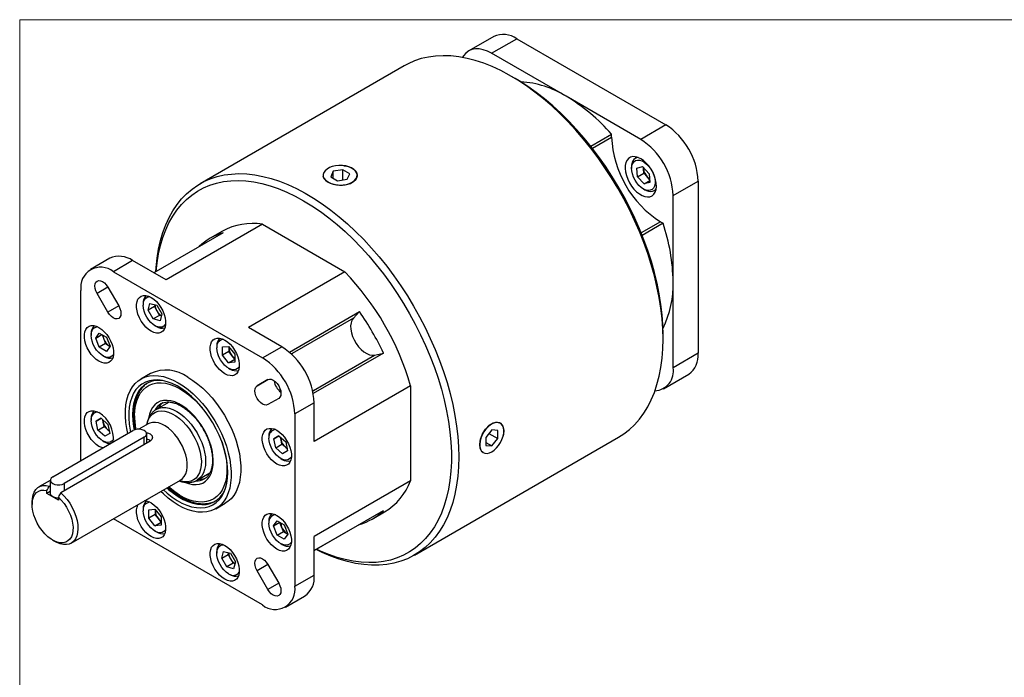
# Model space of a CAD drawing. Header units: millimetres. Extents: x 0 to 432, y 0 to 279.
# Tile 2 of 13: x 0 to 145, y 183 to 279. Entities that reach past the tile are written whole.
import ezdxf

# ---------------------------------------------------------------- set-up
doc = ezdxf.new("R2010")
doc.units = ezdxf.units.MM
doc.linetypes.add('SLD-Solid', pattern=[0])

# ---------------------------------------------------------------- blocks, each defined once
blk = doc.blocks.new('Block2')
at = {"color": 7, "linetype": 'SLD-Solid', "lineweight": 18}
for q in [(431.8, 279.4), (0, 0)]:
    blk.add_line((0, 279.4), q, dxfattribs=at)

msp = doc.modelspace()

# ---------------------------------------------------------------- linework, layer by layer
for p, q in [((69.6667, 276.9329), (65.9848, 274.8074)), ((69.3501, 274.4742), (73.032, 276.5997)), ((73.032, 276.5997), (94.9438, 263.9503)), ((80.306, 268.1495), (69.3501, 274.4742)), ((56.5109, 272.6373), (26.4989, 255.3118)), ((72.802, 270.7646), (72.2633, 271.0757)), ((73.6336, 270.2844), (73.6183, 270.2756)), ((91.2619, 261.8247), (80.306, 268.1495)), ((94.9438, 263.9503), (91.2619, 261.8247)), ((83.9181, 260.8141), (86.9783, 262.5807)), ((84.1502, 260.5184), (86.9783, 262.151)), ((86.9783, 262.151), (86.9783, 262.5807)), ((90.7573, 259.2126), (90.4852, 259.0556)), ((89.9155, 257.7965), (89.9155, 257.5516)), ((90.6922, 257.5916), (91.5363, 257.8158)), ((90.8038, 256.3272), (90.6922, 257.5916)), ((91.5363, 257.8158), (92.492, 256.7757)), ((91.6672, 257.49), (91.6493, 257.6929)), ((44.597, 256.5517), (44.597, 256.5112)), ((46.0764, 257.1409), (45.7028, 256.3361)), ((45.7028, 256.3361), (46.7234, 255.7469)), ((47.4706, 257.3566), (46.0764, 257.1409)), ((46.0764, 256.1204), (46.0764, 257.1409)), ((48.4912, 256.7674), (47.4706, 257.3566)), ((47.4706, 255.8625), (47.4706, 257.3566)), ((48.1176, 255.9625), (48.4912, 256.7674)), ((49.597, 256.5112), (49.597, 256.5517)), ((90.8038, 256.3272), (91.723, 256.8579)), ((91.7595, 255.2871), (90.8038, 256.3272)), ((91.723, 256.8579), (91.6672, 257.49)), ((92.2009, 256.3378), (91.723, 256.8579)), ((92.5657, 255.9407), (92.2009, 256.3378)), ((92.492, 256.7757), (92.6036, 255.5113)), ((46.7234, 255.7469), (48.1176, 255.9625)), ((91.7595, 255.2871), (92.5815, 255.7616)), ((92.6036, 255.5113), (91.7595, 255.2871)), ((96.0214, 253.581), (99.7033, 255.7065)), ((99.7033, 255.7065), (99.7033, 230.4035)), ((91.6476, 254.5511), (91.8597, 254.4286)), ((93.2349, 254.2923), (93.5071, 254.4494)), ((96.0214, 240.9295), (96.0214, 253.581)), ((35.6638, 249.3575), (21.5091, 241.1862)), ((35.6638, 249.3575), (47.7539, 242.3781)), ((94.1625, 249.7076), (91.3342, 248.0748)), ((94.5347, 249.4928), (91.4743, 247.726)), ((94.1625, 249.7076), (94.5347, 249.4928)), ((29.8926, 248.0941), (19.7178, 242.2203)), ((29.8035, 248.343), (28.0075, 247.3061)), ((13.233, 244.3544), (10.3967, 242.7171)), ((16.5982, 244.0212), (13.7619, 242.3838)), ((21.5091, 241.1862), (16.5982, 244.0212)), ((13.7619, 242.3838), (35.6738, 229.7344)), ((47.7539, 242.3781), (33.5992, 234.2068)), ((96.0214, 228.278), (96.0214, 240.9295)), ((9.0024, 214.6488), (9.0024, 239.6353)), ((12.9641, 240.1027), (11.3765, 239.1862)), ((12.964, 236.4366), (11.3765, 239.1862)), ((12.964, 240.1029), (14.5515, 237.3533)), ((14.5516, 237.3531), (12.964, 236.4366)), ((18.1466, 237.6993), (18.1466, 237.4544)), ((18.8695, 236.7246), (19.1399, 237.7343)), ((19.1399, 237.7343), (20.1494, 237.464)), ((19.865, 237.5401), (19.7887, 237.2552)), ((20.1494, 237.464), (20.8885, 236.184)), ((19.7887, 237.2552), (18.8695, 236.7246)), ((19.6086, 235.4446), (18.8695, 236.7246)), ((20.5278, 235.9753), (19.6086, 235.4446)), ((19.7887, 237.2552), (20.1583, 236.6153)), ((20.1583, 236.6153), (20.5278, 235.9753)), ((20.8122, 235.8992), (20.5278, 235.9753)), ((20.8885, 236.184), (20.6181, 235.1744)), ((39.6256, 230.5747), (49.933, 236.525)), ((49.933, 236.525), (49.0339, 235.5612)), ((20.6181, 235.1744), (19.6086, 235.4446)), ((19.8787, 234.4539), (20.0908, 234.3315)), ((49.0339, 235.5612), (40.0536, 230.377)), ((10.4929, 233.2795), (10.4929, 233.0346)), ((11.1802, 232.6377), (11.7027, 233.3813)), ((11.1802, 232.6377), (12.0855, 233.1603)), ((11.7027, 233.3813), (12.7478, 232.7781)), ((12.1075, 233.1477), (12.3608, 232.4949)), ((38.5101, 231.3718), (33.5992, 234.2068)), ((94.5182, 234.0733), (94.5347, 234.0828)), ((94.5335, 232.4984), (94.5335, 233.1205)), ((11.7029, 231.2909), (11.1802, 232.6377)), ((12.6221, 231.8215), (11.7029, 231.2909)), ((12.3608, 232.4949), (12.6221, 231.8215)), ((12.6221, 231.8215), (13.1447, 231.5199)), ((12.7478, 232.7781), (13.2704, 231.4313)), ((13.1447, 231.5199), (13.2583, 231.4626)), ((13.1447, 231.5199), (13.2624, 231.452)), ((12.748, 230.6877), (11.7029, 231.2909)), ((13.2704, 231.4313), (12.748, 230.6877)), ((28.9705, 231.4508), (28.9705, 231.2059)), ((29.7977, 231.3316), (30.7028, 231.4127)), ((29.7979, 230.1247), (29.7977, 231.3316)), ((30.7171, 230.6554), (29.7979, 230.1247)), ((30.703, 228.9989), (29.7979, 230.1247)), ((30.7028, 231.4127), (31.6079, 230.2869)), ((30.717, 231.395), (30.717, 231.2589)), ((30.7242, 231.3861), (30.717, 231.2589)), ((30.717, 231.2589), (30.7171, 230.6554)), ((31.1697, 230.0924), (30.7171, 230.6554)), ((31.608, 229.5472), (31.1697, 230.0924)), ((31.6079, 230.2869), (31.6081, 229.0799)), ((35.6738, 229.7344), (38.5101, 231.3718)), ((40.0581, 230.3818), (39.926, 230.3055)), ((40.0536, 230.377), (39.9669, 230.232)), ((53.4447, 230.4425), (43.1371, 224.4921)), ((43.1804, 224.9613), (52.1607, 230.1455)), ((52.1607, 230.1455), (53.4447, 230.4425)), ((99.7033, 230.4035), (96.0214, 228.278)), ((12.225, 230.0341), (12.4371, 229.9117)), ((30.703, 228.9989), (31.608, 229.5213)), ((31.6081, 229.0799), (30.703, 228.9989)), ((19.2183, 227.438), (17.7998, 226.6191)), ((30.7026, 228.2054), (30.9147, 228.0829)), ((94.6271, 225.1963), (98.309, 227.3218)), ((18.8034, 226.0392), (18.6842, 225.9586)), ((36.4862, 226.5403), (34.8842, 225.6155)), ((34.8842, 225.6155), (36.4717, 226.5322)), ((43.0184, 224.9626), (43.1804, 224.9613)), ((43.0544, 224.8864), (43.1867, 224.9628)), ((57.4243, 225.6284), (43.2696, 217.4571)), ((57.4243, 225.6284), (57.4243, 211.6673)), ((21.9433, 223.2378), (20.0776, 222.1608)), ((20.73, 222.9726), (20.7551, 222.9873)), ((38.0592, 223.7826), (36.4717, 222.8659)), ((43.2696, 223.128), (40.4333, 221.4906)), ((43.2696, 217.4571), (43.2696, 223.128)), ((40.4333, 221.4906), (40.4333, 196.1877)), ((10.4929, 220.7805), (10.4929, 220.5355)), ((11.2158, 220.4304), (11.9547, 220.8574)), ((11.9549, 220.8572), (11.2158, 220.4304)), ((11.4864, 219.1085), (11.2158, 220.4304)), ((11.9547, 220.8574), (12.9642, 219.9623)), ((12.2703, 220.3002), (12.201, 220.639)), ((12.4056, 219.6392), (12.2703, 220.3002)), ((12.9642, 219.9623), (13.2348, 218.6404)), ((18.8741, 220.0371), (17.516, 219.2531)), ((70.6207, 220.1374), (70.5856, 220.1577)), ((4.8481, 212.2506), (16.6302, 219.0522)), ((11.4864, 219.1085), (12.4056, 219.6392)), ((12.4959, 218.2135), (11.4864, 219.1085)), ((12.4056, 219.6392), (12.9104, 219.1917)), ((13.2348, 218.6404), (12.4959, 218.2135)), ((12.9104, 219.1917), (13.1689, 218.9625)), ((18.6627, 217.2092), (18.6627, 218.5662)), ((69.3708, 219.1508), (68.487, 218.0513)), ((68.9605, 218.6404), (70.2547, 217.8932)), ((70.2547, 219.0718), (69.3708, 219.1508)), ((70.2547, 217.8932), (70.2547, 219.0718)), ((19.1489, 217.4899), (6.0377, 209.9209)), ((18.314, 218.0802), (6.5319, 211.2786)), ((12.225, 217.5351), (12.4371, 217.4126)), ((18.314, 217.0079), (18.314, 218.0802)), ((36.6242, 218.1943), (36.6242, 217.9493)), ((37.347, 217.8443), (38.086, 218.2712)), ((38.0862, 218.271), (37.347, 217.8443)), ((37.6176, 216.5223), (37.347, 217.8443)), ((37.6176, 216.5223), (38.5369, 217.053)), ((38.086, 218.2712), (39.0955, 217.3761)), ((38.4016, 217.714), (38.3322, 218.0529)), ((38.5369, 217.053), (38.4016, 217.714)), ((39.0417, 216.6055), (38.5369, 217.053)), ((39.0955, 217.3761), (39.3661, 216.0542)), ((57.9964, 200.7507), (88.0084, 218.0763)), ((68.487, 218.0513), (68.487, 216.8727)), ((68.487, 217.3039), (69.3708, 216.7937)), ((69.3708, 216.7937), (70.2547, 217.8932)), ((38.6272, 215.6273), (37.6176, 216.5223)), ((39.3661, 216.0542), (38.6272, 215.6273)), ((39.3002, 216.3763), (39.0417, 216.6055)), ((68.0858, 215.8274), (68.121, 215.8071)), ((68.487, 216.8727), (69.3708, 216.7937)), ((38.3563, 214.9489), (38.5684, 214.8264)), ((26.0772, 211.7682), (27.9435, 212.8456)), ((4.4993, 211.7387), (2.8147, 210.7662)), ((4.4993, 211.7646), (4.4993, 209.8202)), ((6.5319, 211.2786), (6.5319, 210.2062)), ((7.5769, 202.5171), (23.6362, 211.788)), ((27.1612, 211.9589), (27.1317, 211.9415)), ((57.4243, 211.6673), (43.2696, 203.496)), ((3.9947, 209.8136), (3.9947, 210.2555)), ((4.4993, 210.1049), (3.9947, 209.8136)), ((5.6785, 208.8415), (3.9947, 209.8136)), ((4.3539, 210.893), (4.4993, 210.9769)), ((1.8282, 208.5857), (1.8282, 208.171)), ((5.6785, 209.2834), (5.6785, 208.8415)), ((28.7989, 207.5661), (30.2174, 208.385)), ((18.1466, 207.5239), (18.1466, 207.279)), ((18.9738, 207.4047), (19.8789, 207.4858)), ((18.9739, 206.1978), (18.9738, 207.4047)), ((19.8789, 207.4858), (20.784, 206.36)), ((19.8931, 207.4681), (19.8931, 207.332)), ((19.9003, 207.4592), (19.8931, 207.332)), ((19.8931, 207.332), (19.8932, 206.7285)), ((43.2696, 201.4266), (53.4447, 207.3006)), ((51.8181, 206.0606), (53.6141, 207.0974)), ((35.6738, 193.4392), (13.7627, 206.0881)), ((19.8932, 206.7285), (18.9739, 206.1978)), ((19.8791, 205.072), (18.9739, 206.1978)), ((19.8791, 205.072), (20.7841, 205.5944)), ((20.3458, 206.1655), (19.8932, 206.7285)), ((20.7841, 205.6203), (20.3458, 206.1655)), ((20.784, 206.36), (20.7841, 205.153)), ((36.6242, 205.6952), (36.6242, 205.4503)), ((37.3115, 205.0534), (37.8339, 205.797)), ((37.3115, 205.0534), (38.2168, 205.576)), ((37.8339, 205.797), (38.879, 205.1938)), ((38.492, 204.9106), (38.2387, 205.5634)), ((19.8787, 204.2785), (20.0908, 204.156)), ((20.7841, 205.153), (19.8791, 205.072)), ((37.8341, 203.7065), (37.3115, 205.0534)), ((37.8341, 203.7065), (38.7534, 204.2372)), ((38.7534, 204.2372), (38.492, 204.9106)), ((38.7534, 204.2372), (39.2759, 203.9356)), ((38.879, 205.1938), (39.4017, 203.847)), ((49.933, 205.2726), (43.2696, 201.4259)), ((49.9328, 205.2732), (49.933, 205.2726)), ((4.8361, 202.9606), (5.1953, 202.7532)), ((38.8792, 203.1033), (37.8341, 203.7065)), ((39.4017, 203.847), (38.8792, 203.1033)), ((39.2759, 203.9356), (39.3895, 203.8783)), ((39.2759, 203.9356), (39.3937, 203.8676)), ((43.2696, 197.825), (43.2696, 203.496)), ((28.9705, 201.2754), (28.9705, 201.0305)), ((29.6934, 200.3006), (29.9638, 201.3103)), ((29.9638, 201.3103), (30.9733, 201.0401)), ((30.6127, 200.8313), (30.689, 201.1162)), ((38.3563, 202.4498), (38.5684, 202.3273)), ((29.6934, 200.3006), (30.6127, 200.8313)), ((30.4325, 199.0207), (29.6934, 200.3006)), ((30.6127, 200.8313), (30.9822, 200.1913)), ((30.9733, 201.0401), (31.7124, 199.7601)), ((30.9822, 200.1913), (31.3518, 199.5514)), ((31.7124, 199.7601), (31.442, 198.7504)), ((31.3518, 199.5514), (30.4325, 199.0207)), ((31.442, 198.7504), (30.4325, 199.0207)), ((31.6361, 199.4752), (31.3518, 199.5514)), ((36.4718, 199.3862), (34.8842, 198.4697)), ((36.4717, 195.72), (34.8842, 198.4697)), ((36.4717, 199.3864), (38.0592, 196.6368)), ((30.7026, 198.03), (30.9147, 197.9075)), ((40.4333, 196.1877), (43.2696, 197.825)), ((38.0593, 196.6366), (36.4717, 195.72)), ((39.039, 193.1059), (41.8753, 194.7433))]:
    msp.add_line(p, q)
at = {"flags": 128}
for points in [[(69.3501, 274.4742), (68.7288, 274.7858), (68.1182, 274.998), (67.5287, 275.1073), (66.9703, 275.1116), (66.4526, 275.0111), (65.9846, 274.8073), (65.5741, 274.5037), (65.2282, 274.1056), (65.0693, 273.8517)], [(94.5335, 232.4984), (94.4979, 233.9741), (94.3909, 235.4864), (94.2131, 237.0302), (93.965, 238.6007), (93.6474, 240.1929), (93.2612, 241.8016), (92.8077, 243.4217), (92.2885, 245.048), (91.7051, 246.6752), (91.0593, 248.2983), (90.3534, 249.9119), (89.5895, 251.511), (88.7701, 253.0903), (87.8978, 254.6448), (86.9754, 256.1696), (86.0059, 257.6598), (84.9924, 259.1105), (83.938, 260.5172), (82.8463, 261.8754), (81.7206, 263.1806), (80.5646, 264.4287), (79.382, 265.6158), (78.1767, 266.7379), (76.9523, 267.7915), (75.7129, 268.7733), (74.4625, 269.6801), (73.205, 270.5089), (71.9445, 271.2572), (70.685, 271.9225), (69.4305, 272.5028), (68.1851, 272.996), (66.9527, 273.4007), (65.7374, 273.7156), (64.5429, 273.9397), (63.3732, 274.0722), (62.2319, 274.1127), (61.1227, 274.0611), (60.0493, 273.9175), (59.0149, 273.6825), (58.0229, 273.3567), (57.0766, 272.9412), (56.5109, 272.6373)], [(94.5335, 233.1205), (94.4981, 234.5738), (94.3919, 236.0633), (94.2152, 237.5842), (93.9687, 239.1314), (93.6531, 240.6999), (93.2695, 242.2846), (92.8191, 243.8804), (92.3035, 245.482), (91.7242, 247.0842), (91.0832, 248.6818), (90.3825, 250.2695), (89.6245, 251.8423), (88.8116, 253.3949), (87.9465, 254.9223), (87.0319, 256.4195), (86.0709, 257.8816), (85.0667, 259.304), (84.0224, 260.6818), (82.9415, 262.0106), (81.8275, 263.2862), (80.6841, 264.5043), (79.515, 265.6609), (78.3239, 266.7523), (77.1149, 267.775), (75.8917, 268.7255), (74.6585, 269.6009), (73.4191, 270.3981), (72.802, 270.7646)], [(91.2661, 258.9848), (90.8557, 259.179), (90.4586, 259.2817), (90.0874, 259.2896), (89.7541, 259.2024), (89.4693, 259.0228), (89.2424, 258.7568), (89.0805, 258.4128), (88.9888, 258.0019), (88.9703, 257.5373), (89.0256, 257.0339), (89.1529, 256.5079), (89.3481, 255.9763), (89.605, 255.456), (89.9153, 254.9639), (90.269, 254.5157), (90.6547, 254.1258), (91.0601, 253.8069), (91.4721, 253.569), (91.8775, 253.42), (92.2632, 253.3645), (92.6169, 253.4043), (92.9271, 253.5382), (93.184, 253.7619), (93.3792, 254.0681), (93.5066, 254.4471), (93.5619, 254.8866), (93.5434, 255.3726), (93.4517, 255.8893), (93.2898, 256.4203), (93.0628, 256.9484), (92.7781, 257.4566), (92.4448, 257.9287), (92.0736, 258.3494), (91.6764, 258.7053), (91.2661, 258.9848)], [(48.8648, 255.5312), (49.1844, 255.7575), (49.4186, 256.0164), (49.5578, 256.2971), (49.5962, 256.5883), (49.5323, 256.878), (49.3687, 257.1543), (49.1121, 257.4059), (48.7729, 257.6226), (48.3652, 257.7955), (47.9056, 257.9174), (47.4128, 257.9834), (46.9072, 257.9908), (46.4092, 257.9393), (45.9395, 257.8309), (45.5171, 257.6703), (45.1594, 257.4638), (44.8811, 257.2199), (44.6934, 256.9488), (44.6042, 256.6613), (44.617, 256.3694), (44.7314, 256.0849), (44.9426, 255.8196), (45.242, 255.5842), (45.6173, 255.3885), (46.0532, 255.2403), (46.5319, 255.1459), (47.0337, 255.109), (47.538, 255.1312), (48.0244, 255.2115), (48.4727, 255.3467), (48.8648, 255.5312)], [(92.6694, 254.346), (92.3668, 254.3163), (92.0348, 254.3781), (91.6869, 254.5289), (91.3375, 254.7625), (91.0007, 255.0694), (90.6905, 255.4369), (90.4195, 255.85), (90.1987, 256.2919), (90.0373, 256.7444), (89.9418, 257.189), (89.9162, 257.6075), (89.9614, 257.9827), (90.0758, 258.2994), (90.2544, 258.5445), (90.4902, 258.708), (90.7733, 258.7832), (91.0922, 258.7671), (91.4339, 258.6602), (91.7843, 258.467), (92.1292, 258.1954), (92.4543, 257.8565), (92.7465, 257.4641), (92.9936, 257.0344), (93.1857, 256.585), (93.3148, 256.1341), (93.3757, 255.7003), (93.3658, 255.3014), (93.2856, 254.9537), (93.1384, 254.6713), (92.9301, 254.466), (92.6694, 254.346)], [(91.6672, 257.49), (91.6623, 257.6295), (91.6643, 257.6766)], [(20.0129, 242.39), (20.054, 243.0246), (20.1964, 244.3889), (20.4095, 245.7007), (20.6925, 246.9559), (21.0445, 248.1505), (21.4645, 249.2806), (21.9511, 250.3427), (22.5026, 251.3333), (23.1174, 252.2493), (23.7935, 253.0877), (24.5287, 253.8458), (25.3207, 254.5213), (26.1669, 255.1118), (27.0646, 255.6157), (28.0109, 256.0311), (29.0029, 256.3569), (30.0372, 256.592), (31.1107, 256.7355), (32.2199, 256.7871), (33.3611, 256.7466), (34.5309, 256.6141), (35.7254, 256.3901), (36.9407, 256.0752), (38.1731, 255.6705), (39.4185, 255.1772), (40.6729, 254.597), (41.9325, 253.9317), (43.193, 253.1834), (44.4505, 252.3545), (45.7009, 251.4477), (46.9403, 250.466), (48.1646, 249.4123), (49.37, 248.2902), (50.5526, 247.1032), (51.7086, 245.855), (52.8342, 244.5498), (53.926, 243.1917), (54.9803, 241.785), (55.9939, 240.3342), (56.9634, 238.8441), (57.8858, 237.3193), (58.7581, 235.7647), (59.5775, 234.1854), (60.3414, 232.5863), (61.0473, 230.9727), (61.693, 229.3497), (62.2765, 227.7224), (62.7957, 226.0961), (63.2492, 224.476), (63.6353, 222.8673), (63.953, 221.2752), (64.2011, 219.7046), (64.3789, 218.1608), (64.4858, 216.6486), (64.5215, 215.1728)], [(20.0571, 242.4155), (20.195, 243.7118), (20.4067, 245.002), (20.6878, 246.2359), (21.0376, 247.4094), (21.4547, 248.5187), (21.9379, 249.5601), (22.4856, 250.5303), (23.096, 251.4261), (23.7672, 252.2446), (24.4968, 252.983), (25.2826, 253.6391), (26.1219, 254.2106), (27.0121, 254.6957), (27.9503, 255.0929), (28.9333, 255.4007), (29.958, 255.6183), (31.021, 255.7448), (32.1189, 255.78), (33.248, 255.7236), (34.4048, 255.5759), (35.5854, 255.3373), (36.7859, 255.0087), (38.0025, 254.591), (39.2312, 254.0857), (40.468, 253.4944), (41.7088, 252.819), (42.9497, 252.0618), (44.1864, 251.2251), (45.4151, 250.3118), (46.6318, 249.3248), (47.8323, 248.2673), (49.0129, 247.1428), (50.1696, 245.955), (51.2988, 244.7077), (52.3967, 243.4049), (53.4597, 242.051), (54.4844, 240.6504), (55.4674, 239.2076), (56.4055, 237.7273), (57.2957, 236.2144), (58.1351, 234.6737), (58.9209, 233.1104), (59.6505, 231.5295), (60.3216, 229.9362), (60.932, 228.3357), (61.4797, 226.7331), (61.9629, 225.1338), (62.3801, 223.5429), (62.7298, 221.9656), (63.011, 220.4071), (63.2226, 218.8725), (63.3642, 217.3667), (63.435, 215.8946), (63.435, 214.4612), (63.3642, 213.071), (63.2226, 211.7286), (63.011, 210.4383), (62.7298, 209.2044), (62.3801, 208.031), (61.9629, 206.9217), (61.4797, 205.8803), (60.932, 204.9101), (60.3216, 204.0143), (59.6505, 203.1958), (58.9209, 202.4573), (58.1351, 201.8013), (57.2957, 201.2297), (56.4055, 200.7446), (55.4674, 200.3475), (54.4844, 200.0396), (53.4597, 199.8221), (52.3967, 199.6955), (51.2988, 199.6604), (50.1696, 199.7167), (49.0129, 199.8645), (47.8323, 200.103), (46.6318, 200.4317), (45.4151, 200.8493), (44.1864, 201.3547), (43.6071, 201.6214)], [(11.3765, 239.1862), (11.1981, 239.5576), (11.086, 239.935), (11.0477, 240.2926), (11.086, 240.606), (11.1981, 240.8539), (11.3765, 241.0194), (11.609, 241.0912), (11.8797, 241.0644), (12.1702, 240.9408), (12.4608, 240.7289), (12.7315, 240.4432), (12.964, 240.1029)], [(19.3059, 238.6019), (19.7003, 238.332), (20.0812, 237.987), (20.4357, 237.5784), (20.7518, 237.1203), (21.0186, 236.6283), (21.2272, 236.1191), (21.3702, 235.61), (21.443, 235.1184), (21.443, 234.661), (21.3702, 234.2535), (21.2272, 233.9096), (21.0186, 233.6411), (20.7518, 233.4571), (20.4357, 233.364), (20.0812, 233.3648), (19.7003, 233.4595), (19.3059, 233.645), (18.9115, 233.9149), (18.5306, 234.26), (18.176, 234.6685), (17.8599, 235.1266), (17.5931, 235.6186), (17.3846, 236.1278), (17.2415, 236.6369), (17.1688, 237.1285), (17.1688, 237.5859), (17.2415, 237.9934), (17.3846, 238.3373), (17.5931, 238.6058), (17.8599, 238.7898), (18.176, 238.8829), (18.5306, 238.8821), (18.9115, 238.7874), (19.3059, 238.6019)], [(14.5515, 237.3533), (14.7299, 236.9819), (14.842, 236.6045), (14.8803, 236.2469), (14.842, 235.9335), (14.7299, 235.6856), (14.5515, 235.5201), (14.319, 235.4483), (14.0483, 235.4751), (13.7577, 235.5987), (13.4672, 235.8106), (13.1965, 236.0964), (12.964, 236.4366)], [(21.4457, 234.6961), (21.3937, 234.609), (21.1935, 234.3924), (20.9394, 234.2602), (20.6419, 234.2178), (20.3132, 234.267), (19.9667, 234.4057), (19.6166, 234.6283), (19.2773, 234.9256), (18.9626, 235.2856), (18.6854, 235.6934), (18.4571, 236.1323), (18.287, 236.5844), (18.182, 237.0312), (18.1466, 237.4544)], [(11.6522, 234.1821), (12.0466, 233.9122), (12.4275, 233.5671), (12.7821, 233.1586), (13.0981, 232.7005), (13.365, 232.2085), (13.5735, 231.6993), (13.7166, 231.1902), (13.7893, 230.6986), (13.7893, 230.2412), (13.7166, 229.8337), (13.5735, 229.4898), (13.365, 229.2213), (13.0981, 229.0373), (12.7821, 228.9442), (12.4275, 228.945), (12.0466, 229.0397), (11.6522, 229.2252), (11.2578, 229.4951), (10.8769, 229.8402), (10.5223, 230.2487), (10.2063, 230.7068), (9.9394, 231.1988), (9.7309, 231.708), (9.5879, 232.2171), (9.5151, 232.7087), (9.5151, 233.1661), (9.5879, 233.5736), (9.7309, 233.9175), (9.9394, 234.186), (10.2063, 234.37), (10.5223, 234.4631), (10.8769, 234.4623), (11.2578, 234.3676), (11.6522, 234.1821)], [(49.0339, 235.5612), (48.8273, 235.2617), (48.6914, 234.8845), (48.6309, 234.4425), (48.6479, 233.9512), (48.7418, 233.4274), (48.9094, 232.8892), (49.1448, 232.3554), (49.4399, 231.8442), (49.7845, 231.3734), (50.1668, 230.9593), (50.5734, 230.6161), (50.9904, 230.3558), (51.4034, 230.1872), (51.798, 230.1163), (52.1607, 230.1455)], [(13.792, 230.2763), (13.74, 230.1892), (13.5398, 229.9726), (13.2857, 229.8404), (12.9883, 229.798), (12.6595, 229.8472), (12.3131, 229.9859), (11.963, 230.2085), (11.6236, 230.5058), (11.3089, 230.8658), (11.0317, 231.2736), (10.8034, 231.7125), (10.6333, 232.1646), (10.5284, 232.6114), (10.4929, 233.0346)], [(30.1298, 232.3534), (30.5242, 232.0835), (30.9051, 231.7384), (31.2597, 231.3299), (31.5757, 230.8718), (31.8426, 230.3798), (32.0511, 229.8706), (32.1941, 229.3615), (32.2669, 228.8699), (32.2669, 228.4125), (32.1941, 228.005), (32.0511, 227.6611), (31.8426, 227.3926), (31.5757, 227.2086), (31.2597, 227.1155), (30.9051, 227.1163), (30.5242, 227.211), (30.1298, 227.3965), (29.7354, 227.6664), (29.3545, 228.0114), (28.9999, 228.42), (28.6839, 228.8781), (28.417, 229.3701), (28.2085, 229.8793), (28.0655, 230.3884), (27.9927, 230.88), (27.9927, 231.3374), (28.0655, 231.7449), (28.2085, 232.0888), (28.417, 232.3573), (28.6839, 232.5413), (28.9999, 232.6344), (29.3545, 232.6336), (29.7354, 232.5389), (30.1298, 232.3534)], [(88.0084, 218.0763), (88.7701, 218.5608), (89.5895, 219.194), (90.3534, 219.9111), (91.0593, 220.7097), (91.7051, 221.5872), (92.2885, 222.5409), (92.8077, 223.5676), (93.2612, 224.6642), (93.6474, 225.827), (93.965, 227.0524), (94.2131, 228.3365), (94.3909, 229.675), (94.4979, 231.0638), (94.5335, 232.4984)], [(32.2696, 228.4476), (32.2176, 228.3605), (32.0174, 228.1439), (31.7633, 228.0117), (31.4658, 227.9693), (31.1371, 228.0184), (30.7907, 228.1572), (30.4406, 228.3798), (30.1012, 228.6771), (29.7865, 229.0371), (29.5093, 229.4449), (29.281, 229.8838), (29.1109, 230.3359), (29.006, 230.7827), (28.9705, 231.2059)], [(15.8925, 218.6264), (15.7404, 219.3387), (15.6003, 220.2589), (15.5299, 221.1504), (15.5299, 222.0051), (15.6003, 222.8154), (15.7404, 223.5738), (15.9489, 224.2736), (16.224, 224.9083), (16.5632, 225.4722), (16.9634, 225.9603), (17.421, 226.368), (17.9318, 226.6918), (18.4912, 226.9286), (19.0941, 227.0763), (19.7351, 227.1336), (20.4085, 227.1), (21.1079, 226.9758), (21.8273, 226.762), (22.5599, 226.4607), (23.2993, 226.0745)], [(30.5778, 212.8908), (30.5416, 213.7486), (30.4335, 214.6395), (30.2544, 215.5549), (30.0062, 216.4855), (29.6914, 217.4222), (29.3131, 218.3556), (28.8749, 219.2764), (28.3814, 220.1755), (27.8374, 221.044), (27.2482, 221.8733), (26.6198, 222.655), (25.9584, 223.3814), (25.2706, 224.0453), (24.5632, 224.6402), (23.8432, 225.16), (23.1179, 225.5996), (22.3943, 225.9547), (21.6797, 226.2217), (20.9812, 226.398), (20.3058, 226.4818), (19.6601, 226.4723), (19.0506, 226.3696), (18.4833, 226.1747), (17.9638, 225.8895), (17.4974, 225.5169), (17.0887, 225.0605), (16.7416, 224.525), (16.4598, 223.9156), (16.2459, 223.2384), (16.1021, 222.5001), (16.0299, 221.7081), (16.0299, 220.8702), (16.1021, 219.9947), (16.2459, 219.0905), (16.2935, 218.8579)], [(20.9225, 226.4088), (20.5445, 226.4286), (19.9182, 226.3887), (19.3303, 226.2556), (18.7868, 226.0306), (18.2933, 225.716), (17.8548, 225.315), (17.476, 224.8318), (17.1605, 224.2713), (16.9117, 223.6392), (16.7322, 222.9421), (16.6237, 222.1871), (16.5874, 221.382), (16.6237, 220.535), (16.7322, 219.6548), (16.8256, 219.1434)], [(16.8723, 221.2199), (16.9083, 222.0051), (17.0158, 222.7405), (17.1938, 223.4182), (17.4404, 224.031), (17.7528, 224.5725), (18.1279, 225.037), (18.5617, 225.4194), (19.0495, 225.7158), (19.5861, 225.923), (20.166, 226.0388), (20.7829, 226.0619), (21.4303, 225.9922), (22.1014, 225.8304), (22.7889, 225.5782), (23.4857, 225.2382), (24.1844, 224.8141), (24.8775, 224.3103), (25.5577, 223.7323), (26.2178, 223.0861), (26.8508, 222.3785), (26.8574, 222.3707)], [(23.2993, 226.0745), (24.0387, 225.607), (24.7713, 225.0624), (25.4907, 224.4457), (26.1902, 223.7623), (26.8635, 223.0185), (27.5045, 222.2211), (28.1075, 221.3772), (28.6669, 220.4945), (29.1777, 219.581), (29.6352, 218.645), (30.0354, 217.6949), (30.3746, 216.7394), (30.6497, 215.787), (30.8582, 214.8465), (30.9983, 213.9263), (31.0687, 213.0348), (31.0687, 212.1801), (30.9983, 211.3698), (30.8582, 210.6113), (30.6497, 209.9116), (30.3746, 209.2769), (30.0354, 208.7129), (29.6352, 208.2249), (29.1777, 207.8172), (28.6669, 207.4934), (28.1075, 207.2566), (27.5045, 207.1089), (26.8635, 207.0516), (26.1902, 207.0852), (25.4907, 207.2094), (24.7713, 207.4232), (24.0387, 207.7245), (23.2993, 208.1106), (22.5599, 208.5781), (21.8273, 209.1227), (21.1079, 209.7395), (20.7222, 210.1057)], [(24.7178, 226.8934), (25.4572, 226.4259), (26.1899, 225.8813), (26.9092, 225.2646), (27.6087, 224.5812), (28.282, 223.8374), (28.923, 223.04), (29.526, 222.1961), (30.0854, 221.3134), (30.5962, 220.3999), (31.0538, 219.4639), (31.4539, 218.5138), (31.7931, 217.5583), (32.0682, 216.6059), (32.2768, 215.6654), (32.4168, 214.7452), (32.4872, 213.8537), (32.4872, 212.999), (32.4168, 212.1887), (32.2768, 211.4302), (32.0682, 210.7305), (31.7931, 210.0958), (31.4539, 209.5319), (31.0538, 209.0438), (30.5962, 208.6361), (30.2174, 208.385)], [(36.4717, 226.5322), (36.7042, 226.604), (36.9749, 226.5772), (37.2654, 226.4537), (37.556, 226.2418), (37.8267, 225.956), (38.0592, 225.6158), (38.2376, 225.2443), (38.3497, 224.867), (38.388, 224.5094), (38.3497, 224.196), (38.2376, 223.9481), (38.0592, 223.7826)], [(36.4717, 222.8659), (36.2392, 222.7941), (35.9685, 222.8209), (35.6779, 222.9444), (35.3874, 223.1563), (35.1167, 223.4421), (34.8842, 223.7823), (34.7058, 224.1538), (34.5937, 224.5311), (34.5554, 224.8887), (34.5937, 225.2021), (34.7058, 225.45), (34.8842, 225.6155)], [(24.3875, 211.4117), (24.8294, 211.2597), (25.3917, 211.1416), (25.9277, 211.117), (26.4293, 211.1861), (26.889, 211.3478), (27.2997, 211.5999), (27.6553, 211.9383), (27.9503, 212.3581), (28.1803, 212.8527), (28.3417, 213.4148), (28.4322, 214.0359), (28.4504, 214.7064), (28.396, 215.4162), (28.2697, 216.1547), (28.0736, 216.9105), (27.8107, 217.6722), (27.4847, 218.4283), (27.1009, 219.1673), (26.6648, 219.878), (26.1833, 220.5497), (25.6635, 221.1721), (25.1133, 221.7359), (24.5411, 222.2324), (23.9555, 222.6541), (23.3655, 222.9947), (22.78, 223.249), (22.2078, 223.4132), (21.6576, 223.4847), (21.1378, 223.4624), (20.6562, 223.3467), (20.2202, 223.1395), (19.8363, 222.8437), (19.5104, 222.4638), (19.2474, 222.0058), (19.0513, 221.4764), (18.9251, 220.8837), (18.9212, 220.8566)], [(12.1967, 216.4929), (12.0466, 216.5407), (11.6522, 216.7261), (11.2578, 216.996), (10.8769, 217.3411), (10.5223, 217.7496), (10.2063, 218.2077), (9.9394, 218.6997), (9.7309, 219.209), (9.5879, 219.718), (9.5151, 220.2096), (9.5151, 220.667), (9.5879, 221.0746), (9.7309, 221.4185), (9.9394, 221.6869), (10.2063, 221.8709), (10.5223, 221.9641), (10.8769, 221.9633), (11.2578, 221.8685), (11.6522, 221.683), (11.6522, 221.683)], [(18.6967, 219.9347), (18.7976, 220.3321), (18.9916, 220.8018), (19.251, 221.1986), (19.5712, 221.5156), (19.9464, 221.747), (20.3701, 221.8888), (20.8345, 221.9383), (21.3314, 221.8948), (21.852, 221.7589), (22.387, 221.5332), (22.9268, 221.2216), (23.4617, 220.8297), (23.9823, 220.3644), (24.4793, 219.8342), (24.9437, 219.2485), (25.3673, 218.6176), (25.7426, 217.9529), (26.0628, 217.2663), (26.3222, 216.5699), (26.5162, 215.8762), (26.6413, 215.1977), (26.6953, 214.5463), (26.6773, 213.9337), (26.5875, 213.3709), (26.4276, 212.8679), (26.2004, 212.4337), (25.9099, 212.076), (25.5614, 211.8012), (25.1611, 211.6142), (24.7161, 211.5183), (24.2343, 211.5153), (23.7244, 211.6052), (23.4588, 211.6855)], [(20.0583, 222.1495), (20.0774, 222.1606), (20.4947, 222.3423), (20.9561, 222.432), (21.4538, 222.4281), (21.9793, 222.3307), (22.5236, 222.1415), (23.0774, 221.8637), (23.6312, 221.5021), (24.1755, 221.0629), (24.701, 220.5535), (25.1987, 219.9827), (25.6602, 219.3603), (26.0774, 218.6969), (26.4433, 218.0039), (26.7516, 217.293), (26.9971, 216.5766), (27.1755, 215.8667), (27.2838, 215.1757), (27.32, 214.5153), (27.2838, 213.8967), (27.1755, 213.3307), (26.9971, 212.8268), (26.7516, 212.3938), (26.4433, 212.0389), (26.0774, 211.7683), (26.0663, 211.762)], [(13.792, 217.7772), (13.74, 217.6901), (13.5398, 217.4735), (13.2857, 217.3413), (12.9883, 217.2989), (12.6595, 217.3481), (12.3131, 217.4868), (11.963, 217.7094), (11.6236, 218.0068), (11.3089, 218.3667), (11.0317, 218.7745), (10.8034, 219.2134), (10.6333, 219.6656), (10.5284, 220.1124), (10.4929, 220.5355)], [(23.6362, 211.788), (23.9206, 211.9971), (24.1919, 212.314), (24.4006, 212.7076), (24.5422, 213.1694), (24.6138, 213.6898), (24.6138, 214.2575), (24.5422, 214.8605), (24.4006, 215.4859), (24.1919, 216.1204), (23.9206, 216.7505), (23.5925, 217.3628), (23.2146, 217.9441), (22.795, 218.4821), (22.3425, 218.9653), (21.8669, 219.3835), (21.3782, 219.7277), (20.8869, 219.9906), (20.4034, 220.1666), (19.9381, 220.2519), (19.5009, 220.2447), (19.101, 220.1452), (18.8741, 220.0371)], [(68.1035, 215.8585), (67.922, 215.956), (67.6751, 216.4024), (67.6048, 217.033), (67.718, 217.78), (68.0056, 218.556), (68.4403, 219.2676), (68.9806, 219.8319), (69.5725, 220.1847), (70.1499, 220.2846), (70.6412, 220.1222), (70.9839, 219.7212), (71.1337, 219.1303), (71.1337, 219.1303)], [(69.3708, 215.9309), (69.7267, 216.1781), (70.068, 216.4988), (70.3807, 216.8798), (70.6521, 217.3055), (70.8711, 217.7585), (71.0286, 218.2203), (71.1182, 218.6719), (71.1363, 219.0949), (71.0822, 219.4719), (70.958, 219.7875), (70.7688, 220.0288), (70.5223, 220.1859), (70.2288, 220.2524), (69.9001, 220.2255), (69.5497, 220.1064), (69.192, 219.8999), (68.8416, 219.6145), (68.5129, 219.2619), (68.2194, 218.8564), (67.9729, 218.4148), (67.7837, 217.9551), (67.6595, 217.496), (67.6054, 217.0565), (67.6235, 216.6544), (67.7131, 216.3063), (67.8706, 216.0264), (68.0896, 215.8262), (68.361, 215.7138), (68.6737, 215.6939), (69.015, 215.7673), (69.3708, 215.9309)], [(18.314, 218.0802), (18.5329, 218.2542), (18.648, 218.4587), (18.648, 218.6738), (18.5329, 218.8783), (18.314, 219.0522), (18.0126, 219.1786), (17.6583, 219.2451), (17.2858, 219.2451), (16.9315, 219.1786), (16.6302, 219.0522)], [(37.7835, 219.0968), (38.1778, 218.827), (38.5588, 218.4819), (38.9133, 218.0734), (39.2294, 217.6153), (39.4962, 217.1232), (39.7047, 216.614), (39.8478, 216.1049), (39.9206, 215.6133), (39.9206, 215.156), (39.8478, 214.7484), (39.7047, 214.4045), (39.4962, 214.136), (39.2294, 213.9521), (38.9133, 213.8589), (38.5588, 213.8597), (38.1778, 213.9545), (37.7835, 214.1399), (37.3891, 214.4098), (37.0081, 214.7549), (36.6536, 215.1634), (36.3375, 215.6215), (36.0707, 216.1136), (35.8622, 216.6228), (35.7191, 217.1319), (35.6463, 217.6235), (35.6463, 218.0808), (35.7191, 218.4884), (35.8622, 218.8323), (36.0707, 219.1008), (36.3375, 219.2847), (36.6536, 219.3779), (37.0081, 219.3771), (37.3891, 219.2823), (37.7835, 219.0968)], [(29.6494, 217.5344), (29.7325, 217.3005), (30.0124, 216.3994), (30.2249, 215.5079), (30.3679, 214.6354), (30.4398, 213.7911), (30.4398, 212.984), (30.3679, 212.2227), (30.2249, 211.5153), (30.0124, 210.8691), (29.7325, 210.2912), (29.3883, 209.7875), (28.9833, 209.3635), (28.5219, 209.0237), (28.009, 208.7715), (27.45, 208.6098), (26.8508, 208.5403), (26.2178, 208.5636), (25.5577, 208.6795), (24.8775, 208.8868), (24.1844, 209.1833), (23.4857, 209.5658), (22.7889, 210.0304), (22.1014, 210.572), (21.8736, 210.7704)], [(39.9233, 215.191), (39.8713, 215.1039), (39.6711, 214.8873), (39.417, 214.7551), (39.1195, 214.7127), (38.7908, 214.7619), (38.4443, 214.9006), (38.0942, 215.1232), (37.7549, 215.4206), (37.4402, 215.7805), (37.163, 216.1883), (36.9347, 216.6273), (36.7646, 217.0794), (36.6596, 217.5262), (36.6242, 217.9493)], [(64.5215, 215.1728), (64.4858, 213.7382), (64.3789, 212.3494), (64.2011, 211.0109), (63.953, 209.7269), (63.6353, 208.5015), (63.2492, 207.3386), (62.7957, 206.2421), (62.2765, 205.2153), (61.693, 204.2616), (61.0473, 203.3841), (60.3414, 202.5855), (59.5775, 201.8684), (58.7581, 201.2352), (57.8858, 200.6878), (56.9634, 200.2279), (55.9939, 199.8572), (54.9803, 199.5766), (53.926, 199.3873), (52.8342, 199.2896), (51.7086, 199.2841), (50.5526, 199.3706), (49.37, 199.549), (48.1646, 199.8185), (46.9403, 200.1785), (45.7009, 200.6277), (44.4505, 201.1646), (43.5628, 201.5959)], [(21.1174, 210.3339), (21.6797, 209.8334), (22.3943, 209.2754), (23.1179, 208.7951), (23.8432, 208.3972), (24.5632, 208.0858), (25.2706, 207.8638), (25.9584, 207.7336), (26.6198, 207.6964), (27.2482, 207.7526), (27.8374, 207.9016), (28.3814, 208.142), (28.8749, 208.4713), (29.3131, 208.8863), (29.6914, 209.3828), (30.0062, 209.956), (30.2544, 210.6001), (30.4335, 211.3087), (30.5416, 212.0748), (30.5778, 212.8908)], [(4.8481, 212.2506), (4.6291, 212.0766), (4.514, 211.8721), (4.514, 211.657), (4.6291, 211.4525), (4.8481, 211.2786), (5.1494, 211.1522), (5.5037, 211.0857), (5.8762, 211.0857), (6.2305, 211.1522), (6.5319, 211.2786)], [(1.8282, 208.5857), (1.8579, 209.084), (1.9604, 209.5881), (2.1337, 210.0277), (2.3741, 210.3932), (2.6763, 210.6764), (3.0337, 210.8713), (3.4385, 210.9735), (3.8818, 210.9807), (4.3539, 210.893)], [(5.6785, 209.2834), (6.1129, 208.8434), (6.5169, 208.3459), (6.8808, 207.8029), (7.1961, 207.2274), (7.4552, 206.6329), (7.6519, 206.0337), (7.7815, 205.444), (7.841, 204.878), (7.829, 204.349), (7.7457, 203.8696), (7.593, 203.4514), (7.3748, 203.1042), (7.0961, 202.8363), (6.7635, 202.6541), (6.3851, 202.5619), (5.9698, 202.562), (5.5275, 202.6543), (5.0687, 202.8367), (4.6045, 203.1047), (4.1457, 203.452), (3.7034, 203.8704), (3.2881, 204.3498), (2.9097, 204.8789), (2.5771, 205.445), (2.2984, 206.0347), (2.0801, 206.6339), (1.9275, 207.2283), (1.8442, 207.8039), (1.8322, 208.3468), (1.8917, 208.8442), (2.0213, 209.2841), (2.218, 209.6562), (2.4771, 209.9516), (2.7924, 210.1631), (3.1563, 210.2859), (3.5603, 210.3169), (3.9947, 210.2555)], [(5.6785, 209.1329), (5.5037, 209.1413), (5.1494, 209.2078), (4.8481, 209.3342), (4.6291, 209.5081), (4.514, 209.7127), (4.4993, 209.8202)], [(6.0377, 209.9209), (6.5098, 209.4637), (6.9531, 208.9446), (7.3579, 208.375), (7.7153, 207.7675), (8.0175, 207.1353), (8.2579, 206.4923), (8.4313, 205.8526), (8.5337, 205.2301), (8.563, 204.6386), (8.5186, 204.091), (8.4013, 203.5992), (8.2138, 203.1741), (7.9602, 202.825), (7.6461, 202.5595), (7.2782, 202.3834), (6.8648, 202.3006), (6.4148, 202.3129), (5.938, 202.42), (5.445, 202.6197), (5.1953, 202.7532)], [(21.6427, 210.6371), (21.8861, 210.4184), (22.5878, 209.8468), (23.3004, 209.3518), (24.0167, 208.9383), (24.7293, 208.6106), (25.4309, 208.372), (26.1143, 208.2251), (26.7726, 208.1713), (27.3989, 208.2112), (27.9868, 208.3443), (28.5302, 208.5693), (29.0237, 208.884), (29.4622, 209.2849), (29.8411, 209.7682), (30.1565, 210.3287), (30.1784, 210.3754)], [(19.3059, 208.4265), (19.7003, 208.1566), (20.0812, 207.8115), (20.4357, 207.403), (20.7518, 206.9449), (21.0186, 206.4529), (21.2272, 205.9437), (21.3702, 205.4346), (21.443, 204.943), (21.443, 204.4856), (21.3702, 204.0781), (21.2272, 203.7342), (21.0186, 203.4657), (20.7518, 203.2817), (20.4357, 203.1886), (20.0812, 203.1894), (19.7003, 203.2841), (19.3059, 203.4696), (18.9115, 203.7395), (18.5306, 204.0845), (18.176, 204.4931), (17.8599, 204.9512), (17.5931, 205.4432), (17.3846, 205.9524), (17.2415, 206.4615), (17.1688, 206.9531), (17.1688, 207.4105), (17.2415, 207.818), (17.3846, 208.1619), (17.3999, 208.1878)], [(21.4457, 204.5207), (21.3937, 204.4336), (21.1935, 204.217), (20.9394, 204.0848), (20.6419, 204.0424), (20.3132, 204.0915), (19.9667, 204.2303), (19.6166, 204.4529), (19.2773, 204.7502), (18.9626, 205.1102), (18.6854, 205.518), (18.4571, 205.9569), (18.287, 206.409), (18.182, 206.8558), (18.1466, 207.279)], [(37.7835, 206.5978), (38.1778, 206.3279), (38.5588, 205.9828), (38.9133, 205.5743), (39.2294, 205.1162), (39.4962, 204.6242), (39.7047, 204.1149), (39.8478, 203.6059), (39.9206, 203.1143), (39.9206, 202.6569), (39.8478, 202.2493), (39.7047, 201.9055), (39.4962, 201.637), (39.2294, 201.453), (38.9133, 201.3599), (38.5588, 201.3607), (38.1778, 201.4554), (37.7835, 201.6409), (37.3891, 201.9108), (37.0081, 202.2558), (36.6536, 202.6644), (36.3375, 203.1225), (36.0707, 203.6145), (35.8622, 204.1237), (35.7191, 204.6328), (35.6463, 205.1244), (35.6463, 205.5817), (35.7191, 205.9893), (35.8622, 206.3332), (36.0707, 206.6017), (36.3375, 206.7856), (36.6536, 206.8788), (37.0081, 206.878), (37.3891, 206.7832), (37.7835, 206.5978)], [(39.9233, 202.692), (39.8713, 202.6049), (39.6711, 202.3883), (39.417, 202.256), (39.1195, 202.2137), (38.7908, 202.2628), (38.4443, 202.4016), (38.0942, 202.6242), (37.7549, 202.9215), (37.4402, 203.2815), (37.163, 203.6892), (36.9347, 204.1282), (36.7646, 204.5803), (36.6596, 205.0271), (36.6242, 205.4503)], [(30.1298, 202.178), (30.5242, 201.9081), (30.9051, 201.563), (31.2597, 201.1545), (31.5757, 200.6964), (31.8426, 200.2044), (32.0511, 199.6951), (32.1941, 199.1861), (32.2669, 198.6945), (32.2669, 198.2371), (32.1941, 197.8295), (32.0511, 197.4857), (31.8426, 197.2172), (31.5757, 197.0332), (31.2597, 196.94), (30.9051, 196.9409), (30.5242, 197.0356), (30.1298, 197.2211), (29.7354, 197.4909), (29.3545, 197.836), (28.9999, 198.2446), (28.6839, 198.7027), (28.417, 199.1947), (28.2085, 199.7039), (28.0655, 200.213), (27.9927, 200.7046), (27.9927, 201.1619), (28.0655, 201.5695), (28.2085, 201.9134), (28.417, 202.1819), (28.6839, 202.3658), (28.9999, 202.459), (29.3545, 202.4582), (29.7354, 202.3634), (30.1298, 202.178)], [(30.7029, 198.0298), (30.3542, 198.2721), (30.0197, 198.5864), (29.7132, 198.9597), (29.4473, 199.3769), (29.2327, 199.8209), (29.0783, 200.2734), (28.9905, 200.716), (28.9727, 201.1305), (29.0258, 201.5), (29.1475, 201.8093), (29.333, 202.0458), (29.5745, 202.1997), (29.8622, 202.2649), (29.9638, 202.2664)], [(34.8842, 198.4697), (34.7058, 198.8411), (34.5937, 199.2185), (34.5554, 199.5761), (34.5937, 199.8895), (34.7058, 200.1374), (34.8842, 200.3029), (35.1167, 200.3746), (35.3874, 200.3479), (35.6779, 200.2243), (35.9685, 200.0124), (36.2392, 199.7266), (36.4717, 199.3864)], [(38.0592, 196.6368), (38.2376, 196.2653), (38.3497, 195.888), (38.388, 195.5304), (38.3497, 195.217), (38.2376, 194.9691), (38.0592, 194.8036), (37.8267, 194.7318), (37.556, 194.7586), (37.2654, 194.8822), (36.9749, 195.094), (36.7042, 195.3798), (36.4717, 195.72)]]:
    msp.add_lwpolyline(points, dxfattribs=at)
for centre, radius, start, end in [((71.0586, 273.8297), 3.401, 54.532784, 114.156758), ((72.6367, 255.6751), 14.6433, 58.416814, 86.096289), ((66.0896, 244.334), 27.7359, 41.137926, 59.165394), ((89.3698, 255.2363), 10.3442, 2.605478, 57.394522), ((102.5345, 262.8368), 15.5713, 182.524163, 237.475837), ((85.6879, 253.1108), 10.3442, 2.605478, 57.394522), ((91.1243, 257.9827), 1.2231, 102.436044, 188.760136), ((93.7054, 257.7343), 2.0528, 186.834315, 222.867158), ((93.359, 257.3738), 1.5539, 221.813041, 238.91351), ((92.7294, 255.7893), 1.6149, 237.415541, 279.882254), ((92.7564, 255.121), 0.9559, 285.172165, 323.834912), ((34.2134, 240.3032), 9.1698, 80.899016, 118.744721), ((68.2835, 240.5243), 27.7409, 0.836976, 18.862256), ((32.027, 240.3434), 8.0392, 105.396734, 134.614017), ((14.6248, 241.2512), 3.401, 54.532784, 114.156758), ((11.904, 240.106), 2.9395, 50.796715, 189.214037), ((19.0971, 214.6667), 39.8639, 15.960788, 44.039212), ((81.3797, 240.5242), 14.6474, 333.911122, 1.585498), ((19.5877, 237.8231), 1.4464, 133.472163, 184.910596), ((19.1877, 237.6347), 1.0566, 92.593981, 189.826933), ((21.7208, 237.5634), 1.8277, 180.968212, 211.249312), ((21.7114, 237.4473), 1.7619, 208.180963, 239.600911), ((16.2541, 213.0255), 41.0669, 25.094534, 34.905466), ((11.934, 233.4033), 1.4464, 133.472163, 184.910596), ((11.534, 233.2149), 1.0566, 92.593981, 189.826933), ((13.9152, 233.1227), 1.6764, 181.753436, 201.992396), ((20.9377, 235.6351), 1.5546, 236.989469, 284.617018), ((14.204, 233.1742), 1.9644, 200.230321, 237.366735), ((30.0116, 231.3862), 1.0566, 92.593981, 189.826933), ((30.4116, 231.5746), 1.4464, 133.472163, 184.910596), ((32.6797, 231.3494), 1.9647, 182.640636, 219.775669), ((32.4901, 231.1247), 1.676, 218.015778, 238.242835), ((32.9361, 222.6578), 10.3442, 2.605478, 57.394522), ((96.3172, 230.0792), 3.4016, 305.841524, 5.470656), ((13.2841, 231.2153), 1.5546, 236.98947, 284.617017), ((30.0997, 221.0204), 10.3442, 2.605478, 57.394522), ((21.4994, 222.4331), 5.5003, 54.18711, 114.502432), ((31.7616, 229.3866), 1.5546, 236.989473, 284.617015), ((93.1568, 227.7827), 2.9071, 273.618038, 9.808955), ((39.8613, 226.6557), 2.4784, 186.692193, 233.295595), ((21.9434, 220.9814), 2.3318, 121.356196, 151.934928), ((22.4915, 221.1975), 2.4226, 126.193547, 152.589106), ((11.534, 220.7159), 1.0566, 92.593981, 189.826933), ((11.934, 220.9043), 1.4464, 133.472163, 184.910596), ((9.4094, 217.9483), 4.3564, 352.463737, 59.014039), ((13.6337, 220.5917), 1.3942, 179.460387, 192.06964), ((14.3242, 220.7471), 2.1019, 192.27662, 227.730938), ((27.735, 221.2917), 10.863, 180.379001, 191.028177), ((13.844, 220.2264), 1.3936, 227.940674, 240.540329), ((37.6653, 218.1297), 1.0566, 92.593981, 189.826933), ((38.0653, 218.3181), 1.4464, 133.472163, 184.910596), ((13.3777, 218.946), 1.7989, 238.474069, 268.511224), ((18.444, 216.3626), 1.4142, 56.52314, 81.102431), ((39.7649, 218.0055), 1.3942, 179.460387, 192.06964), ((40.4554, 218.1609), 2.1019, 192.27662, 227.730938), ((39.9753, 217.6402), 1.3936, 227.940674, 240.540329), ((39.4153, 216.13), 1.5546, 236.989472, 284.617016), ((25.9854, 213.9817), 2.3402, 267.42704, 299.329082), ((26.4489, 214.3471), 2.4294, 267.44137, 293.709415), ((49.0208, 214.8004), 8.9685, 300.807631, 339.552727), ((19.1877, 207.4593), 1.0566, 92.593981, 189.826933), ((19.5877, 207.6477), 1.4464, 133.472163, 184.910596), ((18.2949, 206.8246), 1.8943, 57.743954, 89.25722), ((21.8558, 207.4225), 1.9647, 182.640636, 219.775669), ((47.7986, 213.0233), 8.0392, 285.396734, 314.614017), ((21.6662, 207.1978), 1.676, 218.015778, 238.242835), ((37.6653, 205.6306), 1.0566, 92.593981, 189.826933), ((38.0653, 205.819), 1.4464, 133.472163, 184.910596), ((40.0465, 205.5384), 1.6764, 181.753436, 201.992396), ((20.9377, 205.4597), 1.5546, 236.989472, 284.617016), ((40.3352, 205.5899), 1.9644, 200.230321, 237.366735), ((30.4116, 201.3992), 1.4464, 133.472163, 184.910596), ((39.4153, 203.631), 1.5546, 236.989472, 284.617016), ((32.5448, 201.1395), 1.8277, 180.968212, 211.249312), ((32.5353, 201.0234), 1.7619, 208.180962, 239.600911), ((31.3795, 198.8413), 1.0565, 230.178614, 327.40444), ((31.7616, 199.2112), 1.5546, 236.989465, 284.617023), ((40.0794, 197.4121), 3.2168, 303.936727, 7.375453), ((37.5317, 195.717), 2.9395, 230.796715, 9.214037)]:
    msp.add_arc(centre, radius, start, end)
for points, knots in [([(47.6225, 257.9357), (47.6333, 257.9357), (47.9239, 257.9365), (48.4536, 257.7829), (49.0928, 257.4716), (49.5033, 257.0202), (49.6448, 256.5079), (49.4996, 255.994), (49.0833, 255.5473), (48.4439, 255.2235), (47.6542, 255.0574), (46.801, 255.0604), (45.9813, 255.2235), (45.2821, 255.5207), (44.808, 255.9144), (44.5832, 256.262), (44.619, 256.4621), (44.6276, 256.5103)], [0, 0, 0, 0, 0.00289715, 0.07794631, 0.15283474, 0.22755611, 0.30236312, 0.37737561, 0.45239391, 0.52720753, 0.60192592, 0.67680658, 0.7518541, 0.82681305, 0.90156697, 0.97631843, 1, 1, 1, 1]), ([(18.6441, 225.9205), (18.5997, 225.8917), (18.3961, 225.7601), (18.0822, 225.45), (17.7091, 224.9934), (17.396, 224.4644), (17.1407, 223.8736), (16.9472, 223.2238), (16.8172, 222.5212), (16.7631, 221.8992), (16.7524, 221.3752), (16.7634, 220.8391), (16.8245, 220.1474), (16.905, 219.5514), (16.9793, 219.2277), (16.9879, 219.1903)], [0, 0, 0, 0, 0.02607814, 0.11955909, 0.21335293, 0.30785004, 0.40321192, 0.49937591, 0.59614205, 0.69327789, 0.74122711, 0.79265533, 0.88999566, 0.98728595, 1, 1, 1, 1]), ([(20.7383, 222.9663), (20.7763, 222.9919), (20.9271, 223.0939), (21.2351, 223.1937), (21.6609, 223.262), (22.1235, 223.2443), (22.6101, 223.1485), (23.1151, 222.9749), (23.6323, 222.726), (24.1551, 222.4041), (24.6761, 222.013), (25.1876, 221.5577), (25.6821, 221.044), (26.1523, 220.4789), (26.5911, 219.8704), (26.9919, 219.227), (27.349, 218.5582), (27.657, 217.8735), (27.9117, 217.1832), (28.1097, 216.4973), (28.2485, 215.8261), (28.3267, 215.1795), (28.3442, 214.5672), (28.3019, 213.9981), (28.2019, 213.4802), (28.0473, 213.0205), (27.8426, 212.6223), (27.5873, 212.294), (27.3572, 212.0739), (27.197, 211.9891), (27.1523, 211.9655)], [0, 0, 0, 0, 0.0133786, 0.05317939, 0.09264767, 0.13114161, 0.16881344, 0.20601669, 0.24302011, 0.27997715, 0.31694413, 0.35396175, 0.39104004, 0.42817354, 0.46534951, 0.50255202, 0.53976387, 0.5769644, 0.61413266, 0.65125078, 0.68830182, 0.7252719, 0.76215473, 0.79896045, 0.83573163, 0.87252974, 0.90951344, 0.94695072, 0.98518969, 1, 1, 1, 1]), ([(20.0586, 222.1374), (19.9716, 222.0866), (19.7482, 221.9562), (19.445, 221.6617), (19.15, 221.2744), (18.9191, 220.8227), (18.7591, 220.3729), (18.7064, 220.0582), (18.6845, 219.9276)], [0, 0, 0, 0, 0.11672219, 0.29971057, 0.48355891, 0.67097996, 0.86350958, 1, 1, 1, 1]), ([(18.8819, 220.0417), (18.8823, 220.042), (18.8829, 220.0425), (18.8775, 220.0395), (18.8754, 220.0384)], [0, 0, 0, 0, 0.621890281, 1, 1, 1, 1]), ([(18.6052, 218.7278), (18.7174, 218.7169), (18.9183, 218.6974), (19.1863, 218.5782), (19.3969, 218.3974), (19.5107, 218.1394), (19.4925, 217.8645), (19.3602, 217.6349), (19.21, 217.5318), (19.1489, 217.4899)], [0, 0, 0, 0, 0.1407517, 0.2520881, 0.40930271, 0.56640617, 0.72642109, 0.88876706, 1, 1, 1, 1]), ([(71.1337, 219.1303), (71.1325, 218.9834), (71.1296, 218.6081), (71.0375, 218.1547), (70.8961, 217.887), (70.8847, 217.8654)], [0, 0, 0, 0, 0.37179267, 0.949352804, 1, 1, 1, 1]), ([(23.4446, 211.6774), (23.4806, 211.6618), (23.7032, 211.5653), (24.1131, 211.4706), (24.6628, 211.4044), (25.1872, 211.4415), (25.6606, 211.5554), (25.9345, 211.6983), (26.0611, 211.7644)], [0, 0, 0, 0, 0.03951168, 0.24447292, 0.44684237, 0.64429306, 0.83554461, 1, 1, 1, 1]), ([(23.6375, 211.7881), (23.6396, 211.7895), (23.6455, 211.7931), (23.6446, 211.7927), (23.644, 211.7924)], [0, 0, 0, 0, 0.36156877, 1, 1, 1, 1]), ([(21.7953, 210.7252), (21.8245, 210.6972), (22.0669, 210.4642), (22.5418, 210.0836), (23.2144, 209.5936), (23.8973, 209.1799), (24.5822, 208.8394), (25.2638, 208.5779), (25.9358, 208.3981), (26.5916, 208.3024), (27.2237, 208.2931), (27.8269, 208.367), (28.3874, 208.5341), (28.754, 208.6803), (28.9181, 208.7909), (28.924, 208.7949)], [0, 0, 0, 0, 0.01230703, 0.10231574, 0.19242987, 0.28265228, 0.37296803, 0.46332338, 0.55358928, 0.64358622, 0.73307755, 0.82182579, 0.90969826, 0.99677283, 1, 1, 1, 1])]:
    msp.add_open_spline(points, degree=3, knots=knots)
for points in [[(40.0536, 230.3771), (40.0551, 230.3786), (40.0566, 230.3802), (40.0581, 230.3818)], [(43.1867, 224.9628), (43.1846, 224.9623), (43.1825, 224.9618), (43.1804, 224.9613)], [(3.9947, 210.2555), (4.1142, 210.4681), (4.2339, 210.6806), (4.3539, 210.893)], [(6.0377, 209.9209), (5.9177, 209.7086), (5.7979, 209.4961), (5.6785, 209.2834)]]:
    msp.add_open_spline(points, degree=3)

# ---------------------------------------------------------------- block references
at = {"color": 7, "linetype": 'Continuous'}
msp.add_blockref('Block2', (0, 0), dxfattribs=at)

doc.saveas('drawing.dxf')
